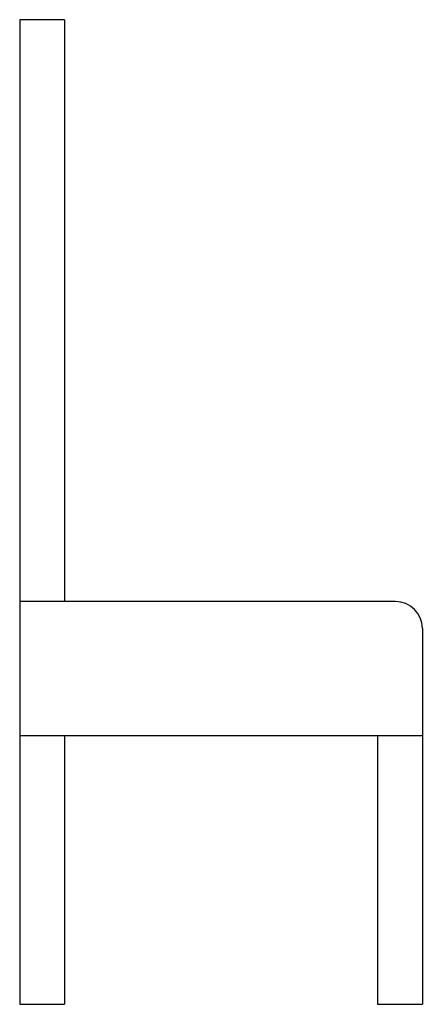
# Model space of a CAD drawing. Extents: x 153.61 to 154.06, y -37.98 to -36.88.
import ezdxf

# ---------------------------------------------------------------- set-up
doc = ezdxf.new("R2010")
doc.units = 0
doc.header["$LTSCALE"] = 0.7
doc.header["$MEASUREMENT"] = 0
doc.layers.add('MUEBLES', color=252, linetype='CONTINUOUS')

msp = doc.modelspace()

# ---------------------------------------------------------------- linework, layer by layer
at = {"layer": 'MUEBLES'}
for p, q in [((153.6051, -36.8827), (153.6051, -37.9827)), ((153.6551, -36.8827), (153.6051, -36.8827)), ((153.6551, -36.8827), (153.6551, -37.5327)), ((154.0251, -37.5327), (153.6051, -37.5327)), ((154.0551, -37.5627), (154.0551, -37.9827)), ((154.0551, -37.6827), (153.6051, -37.6827)), ((153.6551, -37.6827), (153.6551, -37.9827)), ((154.0051, -37.6827), (154.0051, -37.9827)), ((153.6051, -37.9827), (153.6551, -37.9827)), ((154.0051, -37.9827), (154.0551, -37.9827))]:
    msp.add_line(p, q, dxfattribs=at)
msp.add_arc((154.0251, -37.5627), 0.03, 0, 90, dxfattribs=at)

doc.saveas('drawing.dxf')
